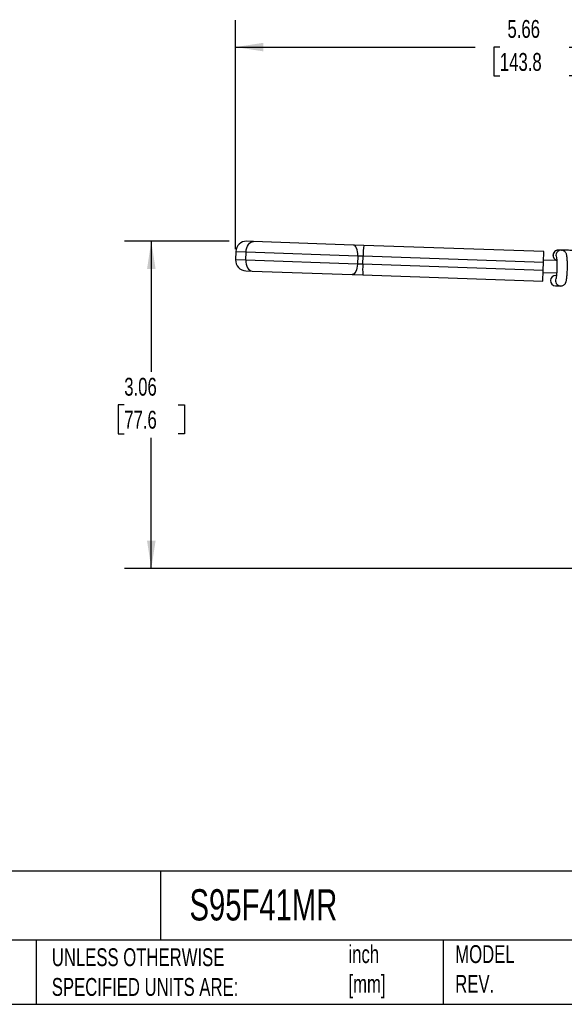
# Model space of a CAD drawing. Header units: inches. Extents: x 0.5 to 21.5, y 0.5 to 16.5.
# Tile 7 of 18: x 10.9 to 16, y 0.5 to 9.7. Entities that reach past the tile are written whole.
import ezdxf

# ---------------------------------------------------------------- set-up
doc = ezdxf.new("R2010")
doc.units = ezdxf.units.IN
doc.header["$LTSCALE"] = 2
doc.header["$MEASUREMENT"] = 0
doc.linetypes.add('SLD-Solid', pattern=[0])
doc.layers.add('DIMENSIONS', color=140, linetype='SLD-Solid', lineweight=25)
doc.layers.add('TEXT', color=140, linetype='SLD-Solid', lineweight=25)
doc.styles.add('SLDTEXTSTYLE0', font='TXT', dxfattribs={"width": 0.7})
doc.dimstyles.new('SLDDIMSTYLE0', dxfattribs={"dimtxt": 0.169922, "dimasz": 0.26, "dimexe": 0, "dimexo": 0.0625, "dimgap": 0.04248, "dimtad": 0, "dimtih": 1, "dimtoh": 1, "dimrnd": 1e-09, "dimzin": 12, "dimdsep": 46, "dimtxsty": 'SLDTEXTSTYLE0', "dimsah": 1, "dimcen": 0.09, "dimadec": 0, "dimazin": 3, "dimtfac": 1, "dimtofl": 0, "dimtmove": 0, "dimatfit": 3, "dimfxl": 0, "dimfrac": 2, "dimtolj": 1, "dimtzin": 12, "dimarcsym": 0})

# ---------------------------------------------------------------- blocks, each defined once
blk = doc.blocks.new('_D_5')
at = {"layer": 'DIMENSIONS'}
for p, q in [((12.9664, 7.5533), (12.9664, 9.691)), ((18.6263, 5.6059), (18.6263, 9.691)), ((12.9664, 9.441), (15.2052, 9.441)), ((15.4355, 9.441), (15.3784, 9.441)), ((15.3784, 9.441), (15.3784, 9.1709)), ((16.0818, 9.441), (16.1388, 9.441)), ((16.1388, 9.441), (16.1388, 9.1709)), ((18.6263, 9.441), (16.312, 9.441)), ((15.3784, 9.1709), (15.4355, 9.1709)), ((16.1388, 9.1709), (16.0818, 9.1709))]:
    blk.add_line(p, q, dxfattribs=at)
for points in [[(12.9664, 9.441), (13.2264, 9.401), (13.2264, 9.481)], [(18.6263, 9.441), (18.3663, 9.481), (18.3663, 9.401)]]:
    blk.add_solid(points, dxfattribs=at)
at = {"layer": 'DIMENSIONS', "char_height": 0.16667, "attachment_point": 1, "style": 'SLDTEXTSTYLE0'}
for s, insert in [('5.66', (15.5062, 9.6939)), ('143.8', (15.4355, 9.3858))]:
    blk.add_mtext(s, dxfattribs=dict(at, insert=insert))
blk = doc.blocks.new('_D_6')
at = {"layer": 'DIMENSIONS'}
for p, q in [((12.9064, 7.6269), (11.929, 7.6269)), ((12.179, 7.6269), (12.179, 6.407)), ((11.9265, 6.0989), (11.8694, 6.0989)), ((11.8694, 6.0989), (11.8694, 5.8289)), ((12.4314, 6.0989), (12.4885, 6.0989)), ((12.4885, 6.0989), (12.4885, 5.8289)), ((11.8694, 5.8289), (11.9265, 5.8289)), ((12.4885, 5.8289), (12.4314, 5.8289)), ((12.179, 4.5709), (12.179, 5.7908)), ((17.5912, 4.5709), (11.929, 4.5709))]:
    blk.add_line(p, q, dxfattribs=at)
for points in [[(12.179, 7.6269), (12.139, 7.3669), (12.219, 7.3669)], [(12.179, 4.5709), (12.219, 4.8309), (12.139, 4.8309)]]:
    blk.add_solid(points, dxfattribs=at)
at = {"layer": 'DIMENSIONS', "char_height": 0.16667, "attachment_point": 1, "style": 'SLDTEXTSTYLE0'}
for s, insert in [('3.06', (11.9265, 6.3518)), ('77.6', (11.9265, 6.0437))]:
    blk.add_mtext(s, dxfattribs=dict(at, insert=insert))

msp = doc.modelspace()

# ---------------------------------------------------------------- linework, layer by layer
for p, q in [((13.1325, 7.6248), (13.071, 7.6269)), ((14.0645, 7.5922), (13.1325, 7.6248)), ((14.1648, 7.5887), (14.0645, 7.5922)), ((15.8449, 7.5301), (14.1648, 7.5887)), ((16.0094, 7.544), (15.9823, 7.5446)), ((16.0094, 7.544), (16.0104, 7.5439)), ((12.9692, 7.532), (12.9664, 7.4533)), ((13.0621, 7.45), (12.9664, 7.4533)), ((12.9692, 7.532), (13.0648, 7.5286)), ((13.0621, 7.45), (13.0648, 7.5286)), ((14.1051, 7.4135), (13.0621, 7.45)), ((13.0648, 7.5286), (14.1078, 7.4922)), ((14.1078, 7.4922), (14.1051, 7.4135)), ((14.1078, 7.4922), (14.158, 7.4905)), ((14.1552, 7.4118), (14.158, 7.4905)), ((14.158, 7.4905), (15.8414, 7.4317)), ((15.8414, 7.4317), (15.8449, 7.5301)), ((15.967, 7.447), (15.8421, 7.4514)), ((14.1552, 7.4118), (14.1051, 7.4135)), ((15.8387, 7.353), (14.1552, 7.4118)), ((15.8387, 7.353), (15.8414, 7.4317)), ((13.0614, 7.3515), (13.1228, 7.3493)), ((13.1228, 7.3493), (14.0549, 7.3168)), ((14.0549, 7.3168), (14.1552, 7.3133)), ((14.1552, 7.3133), (15.8353, 7.2546)), ((15.8353, 7.2546), (15.8387, 7.353)), ((15.9659, 7.3289), (15.838, 7.3333)), ((15.9643, 7.3087), (15.9589, 7.3089)), ((15.9565, 7.2105), (16.0024, 7.2094))]:
    msp.add_line(p, q)
at = {"flags": 128}
for points in [[(13.0648, 7.5286), (13.0667, 7.5478), (13.071, 7.5661), (13.0775, 7.5829), (13.0861, 7.5975), (13.0962, 7.6094), (13.1076, 7.6181), (13.1199, 7.6233), (13.1325, 7.6248)], [(14.1078, 7.4922), (14.1076, 7.5114), (14.1056, 7.53), (14.1019, 7.5471), (14.0966, 7.5623), (14.0899, 7.5747), (14.0821, 7.5841), (14.0736, 7.59), (14.0645, 7.5922)], [(13.0621, 7.45), (13.0626, 7.4307), (13.0656, 7.4121), (13.071, 7.3949), (13.0784, 7.3797), (13.0878, 7.3672), (13.0985, 7.3577), (13.1104, 7.3517), (13.1228, 7.3493)], [(14.1051, 7.4135), (14.1035, 7.3944), (14.1002, 7.376), (14.0953, 7.3592), (14.089, 7.3445), (14.0814, 7.3325), (14.073, 7.3237), (14.0641, 7.3184), (14.0549, 7.3168)]]:
    msp.add_lwpolyline(points, dxfattribs=at)
for centre, radius, start, end in [((13.0675, 7.5286), 0.0984, 88, 178), ((14.8741, 7.4901), 0.7162, 172.08149, 179.96659), ((15.9813, 7.4954), 0.0492, 88.87903, 252.55709), ((16.0084, 7.4948), 0.0492, 88.8145, 204.22454), ((13.0648, 7.4499), 0.0984, 178, 268), ((14.8697, 7.3622), 0.7162, 176.03341, 183.91851), ((15.9579, 7.2597), 0.0492, 89.03137, 268.47055), ((16.0037, 7.2585), 0.0492, 154.02153, 269.43698)]:
    msp.add_arc(centre, radius, start, end)
for points, knots in [([(16.115, 7.542), (16.1106, 7.5421), (16.0976, 7.5423), (16.0767, 7.5428), (16.0535, 7.5432), (16.0325, 7.5436), (16.0144, 7.544), (15.9998, 7.5443), (15.9891, 7.5445), (15.9837, 7.5446), (15.9818, 7.5446), (15.9813, 7.5446), (15.9808, 7.5446), (15.9801, 7.5446), (15.9788, 7.5446), (15.9753, 7.5444), (15.9693, 7.5436), (15.9612, 7.541), (15.9516, 7.5359), (15.9424, 7.5276), (15.9351, 7.516), (15.9312, 7.5029), (15.931, 7.4889), (15.9346, 7.4761), (15.9407, 7.4657), (15.9479, 7.4581), (15.9554, 7.4528), (15.9618, 7.4497), (15.9656, 7.4486), (15.967, 7.4482)], [0, 0, 0, 0, 0.037759, 0.109764, 0.181836, 0.25391, 0.325988, 0.398075, 0.470183, 0.54236, 0.578667, 0.596517, 0.603334, 0.606519, 0.609214, 0.616113, 0.635478, 0.660563, 0.686592, 0.72711, 0.762416, 0.801133, 0.840696, 0.878783, 0.911684, 0.940756, 0.966337, 0.988353, 1, 1, 1, 1]), ([(15.9823, 7.5446), (15.9822, 7.5446), (15.982, 7.5446), (15.982, 7.5446), (15.9821, 7.5446)], [0, 0, 0, 0, 0.678524, 1, 1, 1, 1]), ([(16.0024, 7.2094), (16.0072, 7.2097), (16.0164, 7.2102), (16.0285, 7.2155), (16.038, 7.2224), (16.0449, 7.2302), (16.0497, 7.2382), (16.053, 7.246), (16.0558, 7.2551), (16.0582, 7.2667), (16.0605, 7.2822), (16.0625, 7.3011), (16.0642, 7.3224), (16.0654, 7.3455), (16.0663, 7.3695), (16.0666, 7.3935), (16.0665, 7.417), (16.066, 7.4391), (16.065, 7.4593), (16.0635, 7.4774), (16.0616, 7.4914), (16.059, 7.5028), (16.0556, 7.5129), (16.0497, 7.5231), (16.0417, 7.5319), (16.0308, 7.5393), (16.0195, 7.5432), (16.0122, 7.5438), (16.0094, 7.544)], [0, 0, 0, 0, 0.030968, 0.058946, 0.084177, 0.107742, 0.130776, 0.155526, 0.185941, 0.232617, 0.28529, 0.334946, 0.38707, 0.437835, 0.488045, 0.538072, 0.588141, 0.638435, 0.689294, 0.741398, 0.79669, 0.835436, 0.872248, 0.89722, 0.923959, 0.952567, 0.982303, 1, 1, 1, 1]), ([(15.9641, 7.4761), (15.9642, 7.4758), (15.9643, 7.4752), (15.9651, 7.4702), (15.9661, 7.4616), (15.967, 7.4487), (15.9677, 7.432), (15.9682, 7.4125), (15.9682, 7.3911), (15.9678, 7.369), (15.967, 7.3472), (15.9658, 7.3268), (15.9644, 7.3086), (15.9628, 7.2944), (15.9614, 7.2849), (15.9603, 7.2797), (15.9602, 7.2794), (15.9602, 7.2792)], [0, 0, 0, 0, 0.038686, 0.088955, 0.149937, 0.219344, 0.294025, 0.371558, 0.450531, 0.530161, 0.609969, 0.689457, 0.768121, 0.845142, 0.909911, 0.964922, 1, 1, 1, 1])]:
    msp.add_open_spline(points, degree=3, knots=knots)
at = {"layer": 'TEXT'}
for p, q in [((21.5, 1.7422), (0.5, 1.7422)), ((12.2645, 1.7422), (12.2645, 1.1)), ((21.5, 1.1), (0.5, 1.1)), ((11.1022, 1.1), (11.1022, 0.5)), ((14.9056, 1.1), (14.9056, 0.5)), ((0.5, 0.5), (21.5, 0.5))]:
    msp.add_line(p, q, dxfattribs=at)

# ---------------------------------------------------------------- texts
at = {"layer": 'TEXT', "attachment_point": 1, "style": 'SLDTEXTSTYLE0'}
for s, insert, char_height in [('S95F41MR', (12.536, 1.5749), 0.29167), ('UNLESS OTHERWISE ^JSPECIFIED UNITS ARE:', (11.2495, 1.0234), 0.166667), ('inch^J[mm]', (14.0208, 1.0521), 0.16667), ('MODEL ^JREV.', (15.0184, 1.0523), 0.166667)]:
    msp.add_mtext(s, dxfattribs=dict(at, insert=insert, char_height=char_height))

# ---------------------------------------------------------------- dimensions: what is measured, and where the dimension line sits
at = {"layer": 'DIMENSIONS'}
dim = msp.add_linear_dim(base=(12.9664, 9.441), p1=(18.6263, 5.5059), p2=(12.9664, 7.4533), dimstyle='SLDDIMSTYLE0', dxfattribs=at)
dim.commit()
dim.dimension.update_dxf_attribs({"geometry": '_D_5', "text_midpoint": (15.7586, 9.441), "dimtype": 160})
dim = msp.add_linear_dim(base=(12.179, 4.5709), p1=(13.071, 7.6269), p2=(17.6912, 4.5709), angle=90, dimstyle='SLDDIMSTYLE0', dxfattribs=at)
dim.commit()
dim.dimension.update_dxf_attribs({"geometry": '_D_6', "text_midpoint": (12.179, 6.0989), "dimtype": 160})

doc.saveas('drawing.dxf')
